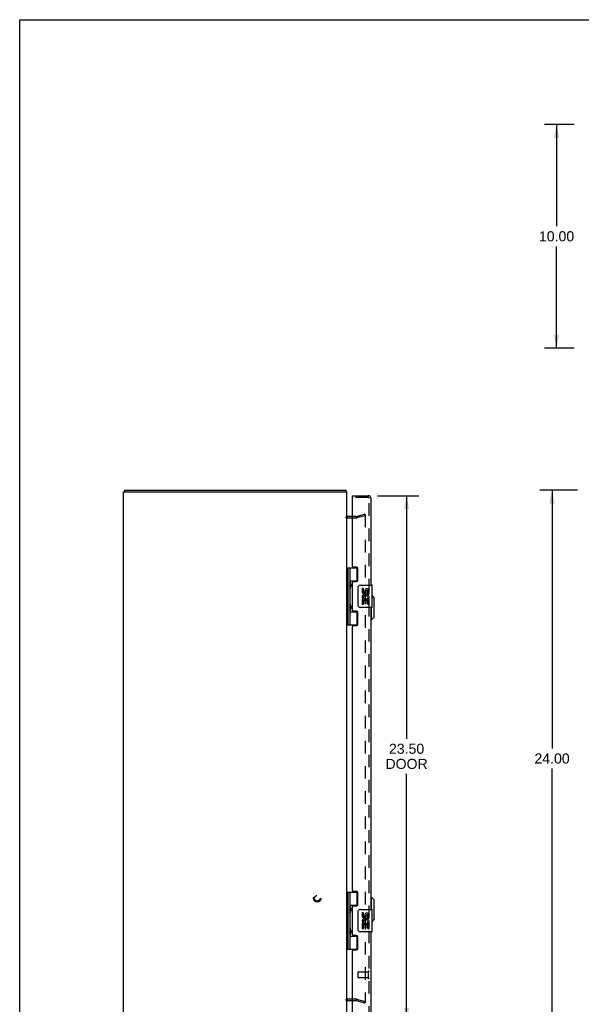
# Model space of a CAD drawing. Header units: inches. Extents: x 0 to 102, y 0 to 66.
# Tile 2 of 4: x 0 to 25, y 22 to 66. Entities that reach past the tile are written whole.
import ezdxf

# ---------------------------------------------------------------- set-up
doc = ezdxf.new("R2010")
doc.units = ezdxf.units.IN
doc.header["$LTSCALE"] = 5.620219
doc.header["$MEASUREMENT"] = 0
doc.linetypes.add('HIDDEN', pattern=[0.2, 0.1, -0.1])
doc.layers.get('0').update_dxf_attribs({"linetype": 'CONTINUOUS'})
for name, color, linetype in [('DEFAULT_2', 8, 'HIDDEN'), ('DIMENSIONS', 7, 'CONTINUOUS'), ('DOOR_ASSEMBLY', 7, 'CONTINUOUS')]:
    doc.layers.add(name, color=color, linetype=linetype)
doc.styles.get("Standard").update_dxf_attribs({"font": 'arial.ttf'})
doc.dimstyles.new('DIMSTYLE_1', dxfattribs={"dimtxt": 0.45082, "dimasz": 0.601093, "dimexe": 0.09, "dimexo": 0.07, "dimgap": 0.0375, "dimtad": 0, "dimtih": 1, "dimtoh": 1, "dimzin": 4, "dimdsep": 46, "dimtxsty": 'Standard', "dimblk": '_FILLED', "dimblk1": '_FILLED', "dimblk2": '_FILLED', "dimcen": 0.09, "dimadec": 3, "dimazin": 1, "dimtfac": 1, "dimtdec": 3, "dimtofl": 0, "dimtmove": 0, "dimatfit": 3, "dimldrblk": '_FILLED', "dimfxl": 0, "dimtolj": 1, "dimtzin": 4, "dimarcsym": 0})

# ---------------------------------------------------------------- blocks, each defined once
blk = doc.blocks.new('_FILLED')
at = {"color": 0, "linetype": 'ByBlock'}
blk.add_solid([(0, 0), (-1, 0.2), (-1, -0.2)], dxfattribs=at)
blk = doc.blocks.new('*D2')
at = {"layer": 'DIMENSIONS', "color": 2, "linetype": 'Continuous'}
for p, q in [((24.952, 45.089), (23.276, 45.089)), ((23.817, 45.089), (23.817, 33.54)), ((23.817, 21.089), (23.817, 32.639)), ((24.952, 21.089), (23.276, 21.089))]:
    blk.add_line(p, q, dxfattribs=at)
at = {"layer": 'DIMENSIONS', "color": 2, "linetype": 'Continuous', "xscale": 0.6010928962, "yscale": 0.6010928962, "zscale": 0.6010928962}
for p, rotation in [((23.817, 45.089), 90), ((23.817, 21.089), 270)]:
    blk.add_blockref('_FILLED', p, dxfattribs=dict(at, rotation=rotation))
at = {"layer": 'DIMENSIONS', "color": 2, "linetype": 'Continuous', "insert": (23.817, 33.315), "char_height": 0.4508, "width": 1.57535, "attachment_point": 2, "line_spacing_factor": 0.9}
blk.add_mtext('24.00', dxfattribs=at)
blk = doc.blocks.new('*D3')
at = {"layer": 'DIMENSIONS', "color": 2, "linetype": 'Continuous'}
for p, q in [((24.809, 61.436), (23.477, 61.436)), ((24.018, 61.436), (24.018, 56.887)), ((24.018, 51.436), (24.018, 55.985)), ((24.809, 51.436), (23.477, 51.436))]:
    blk.add_line(p, q, dxfattribs=at)
at = {"layer": 'DIMENSIONS', "color": 2, "linetype": 'Continuous', "xscale": 0.6010928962, "yscale": 0.6010928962, "zscale": 0.6010928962}
for p, rotation in [((24.018, 61.436), 90), ((24.018, 51.436), 270)]:
    blk.add_blockref('_FILLED', p, dxfattribs=dict(at, rotation=rotation))
at = {"layer": 'DIMENSIONS', "color": 2, "linetype": 'Continuous', "insert": (24.018, 56.662), "char_height": 0.4508, "width": 1.57535, "attachment_point": 2, "line_spacing_factor": 0.9}
blk.add_mtext('10.00', dxfattribs=at)
blk = doc.blocks.new('*D4')
at = {"layer": 'DIMENSIONS', "color": 2, "linetype": 'Continuous'}
for p, q in [((16.011, 44.839), (17.85, 44.839)), ((17.309, 44.839), (17.309, 33.976)), ((17.309, 21.339), (17.309, 32.398)), ((16.011, 21.339), (17.85, 21.339))]:
    blk.add_line(p, q, dxfattribs=at)
at = {"layer": 'DIMENSIONS', "color": 2, "linetype": 'Continuous', "xscale": 0.6010928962, "yscale": 0.6010928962, "zscale": 0.6010928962}
for p, rotation in [((17.309, 44.839), 90), ((17.309, 21.339), 270)]:
    blk.add_blockref('_FILLED', p, dxfattribs=dict(at, rotation=rotation))
at = {"layer": 'DIMENSIONS', "color": 2, "linetype": 'Continuous', "insert": (17.309, 33.751), "char_height": 0.4508, "width": 1.88707, "attachment_point": 2, "line_spacing_factor": 0.9}
blk.add_mtext('23.50\\PDOOR', dxfattribs=at)

msp = doc.modelspace()

# ---------------------------------------------------------------- linework, layer by layer
at = {"color": 7, "linetype": 'Continuous'}
for p, q in [((0, 0), (0, 66.12)), ((0, 66.12), (102.186, 66.12)), ((4.702, 45.014), (4.702, 45.089))]:
    msp.add_line(p, q, dxfattribs=at)
at = {"color": 3, "linetype": 'Continuous'}
for p, q in [((4.639, 21.164), (4.639, 45.014)), ((4.639, 45.014), (14.639, 45.014)), ((4.702, 45.089), (14.576, 45.089)), ((14.639, 21.164), (14.639, 45.014)), ((14.882, 43.914), (14.681, 43.914)), ((14.681, 22.264), (14.882, 22.264))]:
    msp.add_line(p, q, dxfattribs=at)
for points in [[(14.59, 45.076), (14.589, 45.078), (14.588, 45.079), (14.587, 45.081), (14.586, 45.083), (14.584, 45.084), (14.583, 45.086), (14.582, 45.087), (14.581, 45.088), (14.58, 45.088), (14.579, 45.089), (14.578, 45.089), (14.577, 45.089), (14.576, 45.089)], [(14.601, 45.059), (14.6, 45.06), (14.598, 45.062), (14.597, 45.063), (14.596, 45.065), (14.595, 45.067), (14.593, 45.069), (14.592, 45.071), (14.59, 45.076)]]:
    msp.add_lwpolyline(points, dxfattribs=at)
for centre, radius, start, end in [((14.522, 44.972), 0.117, 21.0402, 47.4431), ((14.681, 43.956), 0.042, 180, 270), ((14.681, 22.222), 0.042, 90, 180)]:
    msp.add_arc(centre, radius, start, end, dxfattribs=at)
at = {"layer": 'DEFAULT_2', "color": 8, "linetype": 'HIDDEN'}
for p, q in [((15.04, 43.839), (14.681, 43.839)), ((15.04, 43.914), (14.882, 43.914)), ((15.046, 43.915), (15.432, 44.019)), ((15.452, 43.946), (15.065, 43.843)), ((15.432, 44.019), (15.452, 43.946)), ((15.452, 43.992), (15.452, 22.187)), ((14.681, 22.339), (15.04, 22.339)), ((14.882, 22.264), (15.04, 22.264)), ((15.046, 22.264), (15.432, 22.16)), ((15.065, 22.336), (15.452, 22.233)), ((15.432, 22.16), (15.452, 22.233))]:
    msp.add_line(p, q, dxfattribs=at)
for points in [[(15.432, 44.012), (15.431, 44.012), (15.429, 44.011), (15.427, 44.011)], [(15.438, 44.011), (15.436, 44.011), (15.434, 44.012), (15.433, 44.012), (15.432, 44.012)], [(15.438, 44.011), (15.44, 44.01), (15.441, 44.009), (15.443, 44.009), (15.444, 44.007), (15.445, 44.006), (15.447, 44.005), (15.448, 44.004), (15.449, 44.002), (15.45, 44), (15.45, 43.999), (15.451, 43.997), (15.451, 43.995), (15.451, 43.994), (15.452, 43.992)], [(15.432, 22.167), (15.431, 22.167), (15.429, 22.167), (15.427, 22.168)], [(15.452, 22.187), (15.451, 22.185), (15.451, 22.183), (15.451, 22.182), (15.45, 22.18), (15.45, 22.178), (15.449, 22.177), (15.448, 22.175), (15.447, 22.174), (15.445, 22.173), (15.444, 22.171), (15.443, 22.17), (15.441, 22.169), (15.44, 22.169), (15.438, 22.168), (15.436, 22.168), (15.434, 22.167), (15.433, 22.167), (15.432, 22.167)]]:
    msp.add_lwpolyline(points, dxfattribs=at)
for radius in [0.164, 0.124]:
    msp.add_circle((13.314, 26.839), radius, dxfattribs=at)
for centre, radius, start, end in [((14.681, 43.956), 0.117, 213.0998, 270), ((15.04, 43.939), 0.025, 270, 285), ((15.04, 43.939), 0.1, 270, 285), ((14.681, 22.222), 0.117, 90, 146.9002), ((15.04, 22.239), 0.1, 75, 90), ((15.04, 22.239), 0.025, 75, 90)]:
    msp.add_arc(centre, radius, start, end, dxfattribs=at)
at = {"layer": 'DOOR_ASSEMBLY', "color": 7, "linetype": 'Continuous'}
for p, q in [((14.882, 44.764), (14.882, 44.839)), ((14.897, 44.764), (14.882, 44.764)), ((14.639, 41.619), (15.124, 41.619)), ((14.678, 41.619), (14.678, 39.06)), ((14.777, 41.619), (14.777, 40.932)), ((15.097, 41.028), (15.097, 41.619)), ((14.777, 41.028), (15.124, 41.028)), ((15.066, 41.019), (15.066, 40.997)), ((15.066, 41.019), (15.118, 41.019)), ((14.777, 40.731), (14.777, 39.948)), ((14.793, 40.902), (14.793, 40.901)), ((14.793, 40.901), (14.793, 40.761)), ((14.793, 40.761), (14.793, 40.761)), ((14.793, 40.761), (14.793, 40.76)), ((15.142, 39.939), (15.142, 40.739)), ((15.242, 40.839), (15.752, 40.839)), ((15.317, 40.685), (15.317, 40.549)), ((15.38, 40.685), (15.317, 40.685)), ((15.38, 40.549), (15.38, 40.685)), ((15.445, 40.611), (15.445, 40.542)), ((15.506, 40.549), (15.506, 40.591)), ((15.569, 40.455), (15.569, 40.591)), ((15.629, 40.455), (15.629, 40.611)), ((15.767, 39.854), (15.767, 40.824)), ((15.317, 40.224), (15.317, 39.994)), ((15.335, 40.224), (15.317, 40.224)), ((15.37, 40.224), (15.397, 40.243)), ((15.37, 40.224), (15.629, 40.224)), ((15.38, 39.994), (15.38, 40.161)), ((15.38, 40.161), (15.445, 40.161)), ((15.445, 40.161), (15.445, 40.025)), ((15.506, 40.025), (15.506, 40.161)), ((15.506, 40.161), (15.569, 40.161)), ((15.561, 40.26), (15.619, 40.235)), ((15.569, 40.455), (15.629, 40.455)), ((15.569, 39.994), (15.569, 40.161)), ((15.629, 40.271), (15.629, 40.324)), ((15.629, 39.994), (15.629, 40.224)), ((15.864, 40.272), (15.767, 40.37)), ((15.864, 39.406), (15.864, 40.272)), ((14.777, 39.747), (14.777, 39.06)), ((14.777, 39.65), (15.124, 39.65)), ((14.793, 39.918), (14.793, 39.917)), ((14.793, 39.917), (14.793, 39.777)), ((14.793, 39.777), (14.793, 39.777)), ((14.793, 39.777), (14.793, 39.776)), ((15.066, 39.682), (15.066, 39.659)), ((15.118, 39.659), (15.066, 39.659)), ((15.097, 39.06), (15.097, 39.65)), ((15.752, 39.839), (15.242, 39.839)), ((15.317, 39.994), (15.38, 39.994)), ((15.445, 40.025), (15.506, 40.025)), ((15.569, 39.994), (15.629, 39.994)), ((15.746, 39.288), (15.746, 39.839)), ((15.746, 39.288), (15.707, 39.288)), ((15.864, 39.406), (15.746, 39.288)), ((14.639, 39.06), (15.124, 39.06)), ((14.639, 27.119), (15.124, 27.119)), ((14.678, 27.119), (14.678, 24.56)), ((14.777, 27.119), (14.777, 26.432)), ((15.097, 26.528), (15.097, 27.119)), ((15.746, 26.891), (15.707, 26.891)), ((15.864, 26.772), (15.746, 26.891)), ((15.746, 26.339), (15.746, 26.891)), ((14.777, 26.528), (15.124, 26.528)), ((15.066, 26.519), (15.118, 26.519)), ((15.066, 26.519), (15.066, 26.497)), ((15.864, 25.906), (15.864, 26.772)), ((14.777, 26.231), (14.777, 25.448)), ((14.793, 26.402), (14.793, 26.401)), ((14.793, 26.401), (14.793, 26.261)), ((14.793, 26.26), (14.793, 26.261)), ((15.142, 25.439), (15.142, 26.239)), ((15.242, 26.339), (15.752, 26.339)), ((15.38, 26.185), (15.317, 26.185)), ((15.317, 26.185), (15.317, 26.049)), ((15.38, 26.049), (15.38, 26.185)), ((15.445, 26.111), (15.445, 26.042)), ((15.506, 26.049), (15.506, 26.091)), ((15.569, 25.955), (15.569, 26.091)), ((15.629, 25.955), (15.629, 26.111)), ((15.767, 25.354), (15.767, 26.324)), ((15.335, 25.724), (15.317, 25.724)), ((15.317, 25.724), (15.317, 25.494)), ((15.37, 25.724), (15.397, 25.743)), ((15.37, 25.724), (15.629, 25.724)), ((15.38, 25.661), (15.445, 25.661)), ((15.38, 25.494), (15.38, 25.661)), ((15.445, 25.661), (15.445, 25.525)), ((15.506, 25.661), (15.569, 25.661)), ((15.506, 25.525), (15.506, 25.661)), ((15.561, 25.76), (15.619, 25.735)), ((15.569, 25.955), (15.629, 25.955)), ((15.569, 25.494), (15.569, 25.661)), ((15.629, 25.771), (15.629, 25.824)), ((15.629, 25.494), (15.629, 25.724)), ((15.864, 25.906), (15.767, 25.809)), ((14.777, 25.247), (14.777, 24.56)), ((14.777, 25.15), (15.124, 25.15)), ((14.793, 25.418), (14.793, 25.417)), ((14.793, 25.417), (14.793, 25.277)), ((14.793, 25.276), (14.793, 25.277)), ((15.066, 25.182), (15.066, 25.159)), ((15.118, 25.159), (15.066, 25.159)), ((15.097, 24.56), (15.097, 25.15)), ((15.752, 25.339), (15.242, 25.339)), ((15.317, 25.494), (15.38, 25.494)), ((15.445, 25.525), (15.506, 25.525)), ((15.569, 25.494), (15.629, 25.494)), ((14.639, 24.56), (15.124, 24.56))]:
    msp.add_line(p, q, dxfattribs=at)
at = {"layer": 'DOOR_ASSEMBLY', "color": 3, "linetype": 'Continuous'}
for p, q in [((14.882, 44.839), (15.59, 44.839)), ((14.882, 41.681), (14.882, 44.749)), ((15.707, 44.722), (15.707, 40.839)), ((15.07, 41.65), (14.913, 41.65)), ((15.132, 41.059), (15.132, 41.588)), ((14.882, 39.713), (14.882, 40.966)), ((14.913, 40.997), (15.07, 40.997)), ((15.07, 39.682), (14.913, 39.682)), ((15.132, 39.091), (15.132, 39.62)), ((15.707, 39.839), (15.707, 26.339)), ((14.882, 27.181), (14.882, 38.998)), ((14.913, 39.029), (15.07, 39.029)), ((15.07, 27.15), (14.913, 27.15)), ((15.132, 26.559), (15.132, 27.088)), ((14.882, 25.213), (14.882, 26.466)), ((14.913, 26.497), (15.07, 26.497)), ((15.07, 25.182), (14.913, 25.182)), ((15.132, 24.591), (15.132, 25.12)), ((15.707, 25.339), (15.707, 21.456)), ((14.882, 21.429), (14.882, 24.498)), ((14.913, 24.529), (15.07, 24.529))]:
    msp.add_line(p, q, dxfattribs=at)
at = {"layer": 'DOOR_ASSEMBLY', "color": 8, "linetype": 'HIDDEN'}
for p, q in [((15.59, 44.764), (14.897, 44.764)), ((15.632, 21.456), (15.632, 44.722)), ((15.132, 23.528), (15.132, 23.3)), ((15.589, 23.538), (15.142, 23.538)), ((15.589, 23.556), (15.589, 23.272)), ((15.589, 23.29), (15.142, 23.29))]:
    msp.add_line(p, q, dxfattribs=at)
at = {"layer": 'DOOR_ASSEMBLY', "color": 7, "linetype": 'Continuous'}
for points in [[(14.777, 40.975), (14.778, 40.967), (14.78, 40.957), (14.783, 40.947), (14.787, 40.936), (14.791, 40.924), (14.796, 40.912), (14.801, 40.901), (14.806, 40.889), (14.81, 40.877), (14.814, 40.866), (14.817, 40.854), (14.819, 40.843), (14.819, 40.831), (14.819, 40.82), (14.817, 40.808), (14.814, 40.797), (14.81, 40.785), (14.806, 40.774), (14.801, 40.762), (14.796, 40.75), (14.791, 40.739), (14.787, 40.727), (14.783, 40.716), (14.78, 40.705), (14.778, 40.696), (14.777, 40.687)], [(15.142, 40.739), (15.142, 40.746), (15.143, 40.752), (15.144, 40.758), (15.145, 40.764), (15.147, 40.77), (15.149, 40.776)], [(14.777, 39.991), (14.778, 39.983), (14.78, 39.973), (14.783, 39.963), (14.787, 39.952), (14.791, 39.94), (14.796, 39.928), (14.801, 39.917), (14.806, 39.905), (14.81, 39.893), (14.814, 39.882), (14.817, 39.87), (14.819, 39.859), (14.819, 39.847), (14.819, 39.836), (14.817, 39.824), (14.814, 39.813), (14.81, 39.801), (14.806, 39.79), (14.801, 39.778), (14.796, 39.766), (14.791, 39.755), (14.787, 39.743), (14.783, 39.732), (14.78, 39.721), (14.778, 39.712), (14.777, 39.703)], [(15.149, 39.903), (15.147, 39.909), (15.145, 39.915), (15.144, 39.921), (15.143, 39.927), (15.142, 39.933), (15.142, 39.939)], [(14.777, 26.475), (14.778, 26.467), (14.78, 26.457), (14.783, 26.447), (14.787, 26.436), (14.791, 26.424), (14.796, 26.412), (14.801, 26.401), (14.806, 26.389), (14.81, 26.377), (14.814, 26.366), (14.817, 26.354), (14.819, 26.343), (14.819, 26.331), (14.819, 26.32), (14.817, 26.308), (14.814, 26.297), (14.81, 26.285), (14.806, 26.274), (14.801, 26.262), (14.796, 26.25), (14.791, 26.239), (14.787, 26.227), (14.783, 26.216), (14.78, 26.205), (14.778, 26.196), (14.777, 26.187)], [(15.142, 26.239), (15.142, 26.246), (15.143, 26.252), (15.144, 26.258), (15.145, 26.264), (15.147, 26.27), (15.149, 26.276)], [(14.777, 25.491), (14.778, 25.483), (14.78, 25.473), (14.783, 25.463), (14.787, 25.452), (14.791, 25.44), (14.796, 25.428), (14.801, 25.417), (14.806, 25.405), (14.81, 25.393), (14.814, 25.382), (14.817, 25.37), (14.819, 25.359), (14.819, 25.347), (14.819, 25.336), (14.817, 25.324), (14.814, 25.313), (14.81, 25.301), (14.806, 25.29), (14.801, 25.278), (14.796, 25.266), (14.791, 25.255), (14.787, 25.243), (14.783, 25.232), (14.78, 25.221), (14.778, 25.212), (14.777, 25.203)], [(15.149, 25.403), (15.147, 25.409), (15.145, 25.415), (15.144, 25.421), (15.143, 25.427), (15.142, 25.433), (15.142, 25.439)]]:
    msp.add_lwpolyline(points, dxfattribs=at)
at = {"layer": 'DOOR_ASSEMBLY', "color": 3, "linetype": 'Continuous'}
for centre, radius, start, end in [((14.897, 44.749), 0.015, 90, 180), ((15.59, 44.722), 0.117, 0, 90), ((14.913, 41.681), 0.031, 180, 270), ((15.07, 41.588), 0.062, 0, 90), ((14.913, 40.966), 0.031, 90, 180), ((15.07, 41.059), 0.062, 270, 360), ((14.913, 39.713), 0.031, 180, 270), ((15.07, 39.62), 0.062, 0, 90), ((14.913, 38.998), 0.031, 90, 180), ((15.07, 39.091), 0.062, 270, 360), ((14.913, 27.181), 0.031, 180, 270), ((15.07, 27.088), 0.062, 0, 90), ((14.913, 26.466), 0.031, 90, 180), ((15.07, 26.559), 0.062, 270, 360), ((14.913, 25.213), 0.031, 180, 270), ((15.07, 25.12), 0.062, 0, 90), ((14.913, 24.498), 0.031, 90, 180), ((15.07, 24.591), 0.062, 270, 360)]:
    msp.add_arc(centre, radius, start, end, dxfattribs=at)
at = {"layer": 'DOOR_ASSEMBLY', "color": 8, "linetype": 'HIDDEN'}
for centre, radius, start, end in [((15.59, 44.722), 0.042, 0, 90), ((15.142, 23.528), 0.01, 90, 180), ((15.61, 23.556), 0.0215, 0, 180), ((15.142, 23.3), 0.01, 180, 270), ((15.61, 23.272), 0.0215, 180, 360)]:
    msp.add_arc(centre, radius, start, end, dxfattribs=at)
at = {"layer": 'DOOR_ASSEMBLY', "color": 7, "linetype": 'Continuous'}
for centre, radius, start, end in [((14.703, 40.901), 0.09, 0.672, 35.1877), ((14.703, 40.761), 0.09, 324.8123, 359.328), ((15.242, 40.739), 0.1, 90, 158.7946), ((15.412, 40.549), 0.0943, 180, 360), ((15.412, 40.549), 0.0314, 180, 261.2295), ((15.411, 40.554), 0.0362, 263.4285, 341.7628), ((15.537, 40.591), 0.0943, 71.7267, 167.4338), ((15.537, 40.591), 0.0314, 0, 180.0485), ((15.537, 40.591), 0.0943, 12.5402, 71.701), ((15.752, 40.824), 0.015, 0, 90), ((15.471, 40.297), 0.154, 161.4199, 206.1963), ((15.474, 40.297), 0.157, 9.7031, 161.8791), ((15.474, 40.297), 0.157, 205.737, 207.8532), ((15.474, 40.297), 0.0943, 336.5966, 215.1122), ((15.474, 40.297), 0.157, 336.5966, 350.2969), ((14.703, 39.917), 0.09, 0.672, 35.1877), ((14.703, 39.777), 0.09, 324.8123, 359.328), ((15.242, 39.939), 0.1, 201.205, 270), ((15.752, 39.854), 0.015, 270, 360), ((14.703, 26.401), 0.09, 0.672, 35.1877), ((14.703, 26.261), 0.09, 324.8123, 359.328), ((15.242, 26.239), 0.1, 90, 158.7946), ((15.412, 26.049), 0.0943, 180, 360), ((15.412, 26.049), 0.0314, 180, 261.2295), ((15.411, 26.054), 0.0362, 263.4285, 341.7628), ((15.537, 26.091), 0.0943, 71.7267, 167.4338), ((15.537, 26.091), 0.0314, 0, 180.0485), ((15.537, 26.091), 0.0943, 12.5402, 71.701), ((15.752, 26.324), 0.015, 0, 90), ((15.471, 25.797), 0.154, 161.4199, 206.1963), ((15.474, 25.797), 0.157, 9.7031, 161.8791), ((15.474, 25.797), 0.157, 205.737, 207.8532), ((15.474, 25.797), 0.0943, 336.5966, 215.1122), ((15.474, 25.797), 0.157, 336.5966, 350.2969), ((14.703, 25.417), 0.09, 0.672, 35.1877), ((14.703, 25.277), 0.09, 324.8123, 359.328), ((15.242, 25.439), 0.1, 201.205, 270), ((15.752, 25.354), 0.015, 270, 360)]:
    msp.add_arc(centre, radius, start, end, dxfattribs=at)
for centre in [(14.866, 40.831), (14.866, 39.847), (14.866, 26.331), (14.866, 25.347)]:
    msp.add_ellipse(centre, major_axis=(0, 0.188), ratio=0.5625, start_param=1.007189, end_param=2.134404, dxfattribs=at)

# ---------------------------------------------------------------- dimensions: what is measured, and where the dimension line sits
at = {"layer": 'DIMENSIONS', "color": 2, "linetype": 'Continuous'}
for base, p1, p2, picture, middle in [((24.018, 51.436), (24.879, 61.436), (24.879, 51.436), '*D3', (24.037, 56.434)), ((23.817, 21.089), (25.022, 45.089), (25.022, 21.089), '*D2', (23.811, 33.087))]:
    dim = msp.add_linear_dim(base=base, p1=p1, p2=p2, angle=270, dimstyle='DIMSTYLE_1', dxfattribs=at)
    dim.commit()
    dim.dimension.update_dxf_attribs({"geometry": picture, "text_midpoint": middle, "dimtype": 160})
dim = msp.add_linear_dim(base=(17.309, 21.339), p1=(15.941, 44.839), p2=(15.941, 21.339), angle=270, text='<>\\PDOOR', dimstyle='DIMSTYLE_1', dxfattribs=at)
dim.commit()
dim.dimension.update_dxf_attribs({"geometry": '*D4', "text_midpoint": (17.309, 33.187), "dimtype": 160})

doc.saveas('drawing.dxf')
